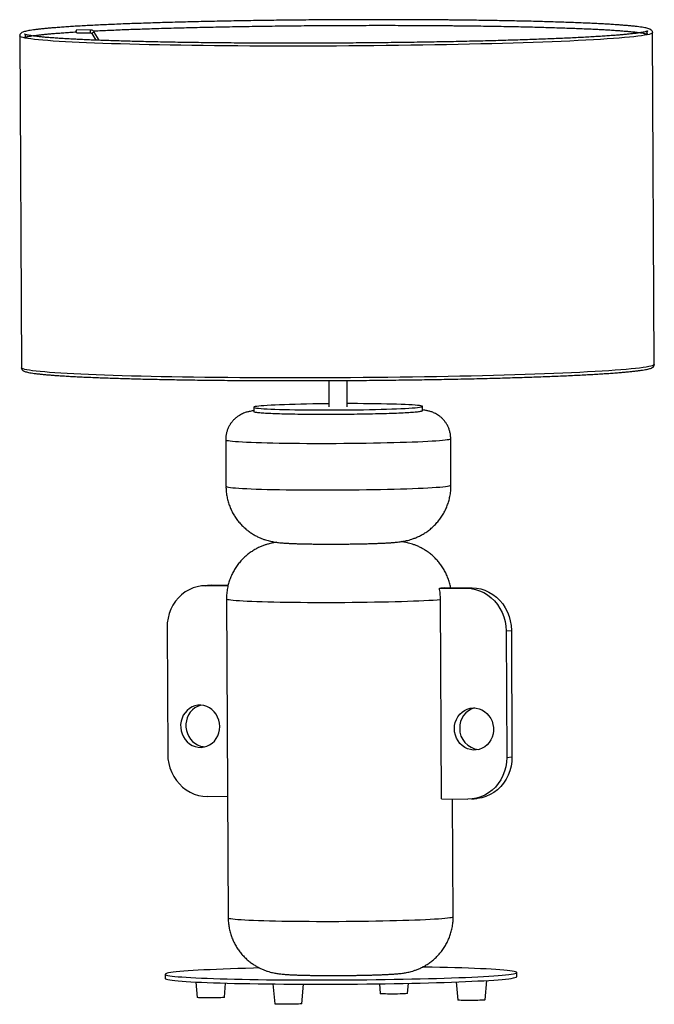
# Model space of a CAD drawing. Header units: millimetres. Extents: x -228 to 223, y -22 to 678.
import ezdxf

# ---------------------------------------------------------------- set-up
doc = ezdxf.new("R2010")
doc.units = ezdxf.units.MM

msp = doc.modelspace()

# ---------------------------------------------------------------- linework, layer by layer
at = {"color": 7, "linetype": 'Continuous', "lineweight": 25}
for p, q in [((-228.43, 666.37), (-227.22, 430.54)), ((-187.83, 668.59), (-177.84, 668.5)), ((-177.82, 670.5), (-187.81, 670.59)), ((-177.11, 668.04), (-174.36, 663.33)), ((-171.98, 663.24), (-175.38, 669.05)), ((222.78, 432.85), (221.56, 668.69)), ((-8.67, 421.38), (-8.57, 402.68)), ((4.43, 402.75), (4.33, 421.44)), ((-62.07, 402.41), (-62.06, 399.41)), ((57.94, 400.03), (57.93, 403.03)), ((-81.95, 379.32), (-81.78, 346.21)), ((78.21, 347.04), (78.04, 380.14)), ((-94.98, 275.79), (-98.73, 275.42)), ((-95.99, 275.54), (-92.23, 275.91)), ((-80.36, 275.39), (-95.99, 275.54)), ((-92.23, 275.91), (-94.98, 275.79)), ((-80.26, 275.79), (-92.23, 275.91)), ((69.95, 273.9), (89.41, 273.71)), ((73.7, 274.26), (93.16, 274.07)), ((89.41, 273.71), (93.16, 274.07)), ((-81.37, 266.27), (-80.2, 39.56)), ((71.49, 124), (70.76, 265.77)), ((-123.64, 245.84), (-123.18, 155.9)), ((117.37, 243.45), (121.12, 243.82)), ((117.37, 243.45), (117.83, 153.52)), ((121.12, 243.82), (121.58, 153.88)), ((117.83, 153.52), (121.58, 153.88)), ((-80.65, 125.5), (-95.21, 125.65)), ((71.49, 124), (90.18, 123.81)), ((79.79, 40.38), (79.36, 123.92)), ((92.92, 123.93), (96.67, 124.3)), ((125.01, -2.35), (125, 0.64)), ((-125, -0.64), (-124.98, -3.64)), ((-103.31, -6.14), (-102.29, -17.12)), ((-82.92, -17.02), (-82.08, -6.92)), ((81.91, -6.09), (83.1, -18.96)), ((102.48, -18.86), (103.61, -5.06)), ((-48.42, -7.53), (-47.11, -21.68)), ((-27.73, -21.58), (-26.59, -7.67)), ((27.27, -7.39), (27.92, -14.4)), ((47.29, -14.3), (47.89, -7.04))]:
    msp.add_line(p, q, dxfattribs=at)
at = {"color": 8, "linetype": 'Continuous', "lineweight": 25, "flags": 128}
for points in [[(221.56, 668.68), (221.47, 668.44), (221.03, 668.11), (220.25, 667.78), (219.12, 667.44), (217.64, 667.11), (215.81, 666.78), (213.64, 666.45), (211.14, 666.12), (208.29, 665.79), (205.12, 665.46), (201.62, 665.14), (197.81, 664.82), (193.67, 664.51), (189.23, 664.2), (184.49, 663.9), (179.46, 663.6), (174.14, 663.31), (168.54, 663.02), (162.67, 662.74), (156.55, 662.47), (150.17, 662.21), (143.56, 661.95), (136.72, 661.71), (129.65, 661.47), (122.38, 661.24), (114.91, 661.02), (107.26, 660.82), (99.44, 660.62), (91.45, 660.43), (83.32, 660.26), (75.05, 660.09), (66.66, 659.94), (58.15, 659.8), (49.56, 659.67), (40.88, 659.56), (32.13, 659.45), (23.32, 659.36), (14.48, 659.28), (5.6, 659.22), (-3.29, 659.17), (-12.18, 659.13), (-21.05, 659.1), (-29.9, 659.09), (-38.71, 659.09), (-47.46, 659.1), (-56.14, 659.13), (-64.74, 659.17), (-73.25, 659.22), (-81.64, 659.29), (-89.91, 659.36), (-98.05, 659.46), (-106.04, 659.56), (-113.87, 659.68), (-121.53, 659.8), (-129.01, 659.94), (-136.28, 660.1), (-143.35, 660.26), (-150.21, 660.44), (-156.83, 660.62), (-163.21, 660.82), (-169.35, 661.03), (-175.22, 661.24), (-180.83, 661.47), (-186.16, 661.71), (-191.2, 661.96), (-195.95, 662.21), (-200.4, 662.47), (-204.54, 662.74), (-208.37, 663.02), (-211.88, 663.31), (-215.07, 663.6), (-217.92, 663.9), (-220.44, 664.2), (-222.62, 664.51), (-224.45, 664.83), (-225.94, 665.14), (-227.09, 665.47), (-227.88, 665.79), (-228.33, 666.12), (-228.43, 666.37)], [(-178.19, 669.46), (-178.17, 669.84), (-178.09, 670.18), (-177.97, 670.41), (-177.83, 670.5), (-177.82, 670.5)], [(-177.84, 668.5), (-177.96, 668.56), (-178.08, 668.76), (-178.16, 669.08), (-178.19, 669.46)], [(-177.11, 668.04), (-177.11, 668.05), (-177.06, 668.15), (-176.88, 668.31), (-176.61, 668.51)], [(222.78, 432.85), (222.68, 432.61), (222.25, 432.28), (221.46, 431.94), (220.33, 431.61), (218.85, 431.28), (217.03, 430.94), (214.86, 430.61), (212.35, 430.28), (209.51, 429.95), (206.34, 429.63), (202.84, 429.31), (199.02, 428.99), (194.89, 428.68), (190.45, 428.37), (185.71, 428.06), (180.67, 427.76), (175.35, 427.47), (169.75, 427.19), (163.89, 426.91), (157.76, 426.64), (151.39, 426.37), (144.77, 426.12), (137.93, 425.87), (130.87, 425.64), (123.6, 425.41), (116.13, 425.19), (108.48, 424.98), (100.65, 424.79), (92.66, 424.6), (84.53, 424.42), (76.26, 424.26), (67.87, 424.11), (59.37, 423.97), (50.77, 423.84), (42.09, 423.72), (33.34, 423.62), (24.54, 423.53), (15.69, 423.45), (6.82, 423.39), (-2.07, 423.33), (-10.96, 423.29), (-19.84, 423.27), (-28.69, 423.25), (-37.49, 423.25), (-46.24, 423.27), (-54.93, 423.29), (-63.53, 423.33), (-72.03, 423.39), (-80.43, 423.45), (-88.7, 423.53), (-96.84, 423.62), (-104.83, 423.73), (-112.66, 423.84), (-120.32, 423.97), (-127.79, 424.11), (-135.07, 424.26), (-142.14, 424.43), (-148.99, 424.6), (-155.62, 424.79), (-162, 424.99), (-168.13, 425.19), (-174.01, 425.41), (-179.61, 425.64), (-184.94, 425.88), (-189.99, 426.12), (-194.74, 426.38), (-199.19, 426.64), (-203.33, 426.91), (-207.16, 427.19), (-210.67, 427.48), (-213.85, 427.77), (-216.7, 428.07), (-219.22, 428.37), (-221.4, 428.68), (-223.24, 428.99), (-224.73, 429.31), (-225.88, 429.63), (-226.67, 429.96), (-227.12, 430.29), (-227.22, 430.54)], [(-62.06, 399.41), (-61.89, 399.24), (-61.37, 399.08), (-60.5, 398.91), (-59.29, 398.75), (-57.74, 398.6), (-55.86, 398.46), (-53.67, 398.32), (-51.18, 398.19), (-48.4, 398.06), (-45.35, 397.95), (-42.04, 397.85), (-38.5, 397.76), (-34.74, 397.68), (-30.79, 397.61), (-26.68, 397.56), (-22.42, 397.52), (-18.04, 397.49), (-13.56, 397.47), (-9.02, 397.47), (-4.44, 397.48), (0.16, 397.5), (4.74, 397.54), (9.28, 397.59), (13.76, 397.65), (18.14, 397.72), (22.41, 397.81), (26.53, 397.9), (30.48, 398.01), (34.25, 398.13), (37.8, 398.26), (41.11, 398.39), (44.18, 398.53), (46.97, 398.68), (49.47, 398.84), (51.67, 399), (53.56, 399.17), (55.12, 399.34), (56.34, 399.51), (57.23, 399.68), (57.76, 399.85), (57.94, 400.02), (57.94, 400.03)], [(-81.95, 379.32), (-81.94, 379.27), (-81.68, 379.08), (-81.05, 378.88), (-80.08, 378.69), (-78.75, 378.51), (-77.08, 378.32), (-75.08, 378.15), (-72.75, 377.98), (-70.1, 377.82), (-67.15, 377.67), (-63.91, 377.53), (-60.39, 377.4), (-56.61, 377.28), (-52.59, 377.17), (-48.34, 377.07), (-43.88, 376.98), (-39.24, 376.91), (-34.43, 376.85), (-29.47, 376.8), (-24.39, 376.76), (-19.21, 376.74), (-13.96, 376.73), (-8.65, 376.74), (-3.31, 376.75), (2.04, 376.78), (7.37, 376.83), (12.65, 376.88), (17.87, 376.95), (23.01, 377.04), (28.03, 377.13), (32.91, 377.24), (37.65, 377.35), (42.2, 377.48), (46.56, 377.62), (50.7, 377.76), (54.6, 377.92), (58.26, 378.08), (61.64, 378.26), (64.74, 378.43), (67.54, 378.62), (70.03, 378.81), (72.2, 379), (74.04, 379.19), (75.54, 379.39), (76.69, 379.59), (77.5, 379.79), (77.94, 379.99), (78.04, 380.14)], [(-81.78, 346.21), (-81.77, 346.16), (-81.51, 345.97), (-80.88, 345.77), (-79.91, 345.58), (-78.58, 345.4), (-76.91, 345.22), (-74.91, 345.04), (-72.58, 344.88), (-69.93, 344.72), (-66.98, 344.57), (-63.74, 344.43), (-60.22, 344.29), (-56.44, 344.17), (-52.42, 344.06), (-48.17, 343.96), (-43.71, 343.88), (-39.07, 343.8), (-34.26, 343.74), (-29.3, 343.69), (-24.22, 343.66), (-19.04, 343.63), (-13.79, 343.62), (-8.48, 343.63), (-3.14, 343.64), (2.21, 343.68), (7.54, 343.72), (12.82, 343.78), (18.04, 343.85), (23.18, 343.93), (28.2, 344.02), (33.08, 344.13), (37.82, 344.24), (42.37, 344.37), (46.73, 344.51), (50.87, 344.66), (54.77, 344.81), (58.43, 344.98), (61.81, 345.15), (64.91, 345.33), (67.71, 345.51), (70.2, 345.7), (72.37, 345.89), (74.21, 346.09), (75.71, 346.28), (76.86, 346.48), (77.67, 346.69), (78.11, 346.89), (78.21, 347.04)], [(-81.37, 266.27), (-81.36, 266.23), (-81.11, 266.03), (-80.51, 265.84), (-79.54, 265.65), (-78.23, 265.46), (-76.57, 265.28), (-74.57, 265.1), (-72.24, 264.94), (-69.6, 264.78), (-66.65, 264.63), (-63.4, 264.48), (-59.88, 264.35), (-56.09, 264.23), (-52.06, 264.12), (-47.8, 264.02), (-43.33, 263.93), (-38.67, 263.86), (-33.85, 263.8), (-28.88, 263.75), (-23.79, 263.71), (-18.59, 263.69), (-13.32, 263.68), (-8, 263.68), (-2.64, 263.7), (2.72, 263.73), (8.06, 263.78), (13.36, 263.83), (18.6, 263.9), (23.74, 263.99), (28.77, 264.08), (33.67, 264.19), (38.41, 264.31), (42.97, 264.43), (47.33, 264.57), (51.47, 264.72), (55.37, 264.88), (59.02, 265.04), (62.4, 265.21), (65.49, 265.39), (68.28, 265.58), (70.76, 265.77)], [(-80.2, 39.56), (-80.19, 39.51), (-79.93, 39.31), (-79.3, 39.12), (-78.33, 38.93), (-77, 38.74), (-75.33, 38.56), (-73.33, 38.39), (-71, 38.22), (-68.35, 38.06), (-65.4, 37.91), (-62.16, 37.77), (-58.64, 37.64), (-54.86, 37.52), (-50.84, 37.41), (-46.59, 37.31), (-42.13, 37.22), (-37.49, 37.15), (-32.68, 37.09), (-27.72, 37.04), (-22.64, 37), (-17.46, 36.98), (-12.21, 36.97), (-6.9, 36.97), (-1.56, 36.99), (3.79, 37.02), (9.12, 37.07), (14.4, 37.12), (19.62, 37.19), (24.75, 37.28), (29.78, 37.37), (34.66, 37.48), (39.39, 37.59), (43.95, 37.72), (48.31, 37.86), (52.45, 38), (56.35, 38.16), (60, 38.32), (63.39, 38.49), (66.49, 38.67), (69.29, 38.86), (71.78, 39.04), (73.95, 39.24), (75.79, 39.43), (77.29, 39.63), (78.44, 39.83), (79.24, 40.03), (79.69, 40.23), (79.79, 40.38)]]:
    msp.add_lwpolyline(points, dxfattribs=at)
at = {"color": 7, "linetype": 'Continuous', "lineweight": 25, "flags": 128}
for points in [[(-188.18, 669.55), (-188.16, 669.94), (-188.08, 670.27), (-187.96, 670.5), (-187.82, 670.59), (-187.81, 670.59)], [(-187.83, 668.59), (-187.95, 668.65), (-188.07, 668.86), (-188.15, 669.17), (-188.18, 669.55)], [(-62.06, 399.41), (-62.02, 399.33), (-61.67, 399.16), (-60.98, 398.99), (-59.93, 398.83), (-58.55, 398.68), (-56.84, 398.53), (-54.81, 398.38), (-52.46, 398.25), (-49.83, 398.12), (-46.91, 398.01), (-43.72, 397.9), (-40.3, 397.8), (-36.65, 397.72), (-32.79, 397.65), (-28.76, 397.58), (-24.56, 397.54)], [(-8.58, 404.9), (-11.15, 404.87), (-15.66, 404.82), (-20.09, 404.75), (-24.42, 404.67), (-28.62, 404.58), (-32.66, 404.48), (-36.52, 404.36), (-40.18, 404.24), (-43.62, 404.11), (-46.81, 403.97), (-49.74, 403.83), (-52.39, 403.67), (-54.74, 403.51), (-56.79, 403.35), (-58.51, 403.18), (-59.9, 403.01), (-60.96, 402.84), (-61.67, 402.67), (-62.02, 402.5), (-62.03, 402.33), (-61.69, 402.16), (-60.99, 401.99), (-59.95, 401.83), (-58.57, 401.68), (-56.86, 401.53), (-54.82, 401.38), (-52.48, 401.25), (-49.84, 401.12), (-46.92, 401), (-43.74, 400.9), (-40.31, 400.8), (-36.66, 400.72), (-32.81, 400.64), (-28.77, 400.58), (-24.58, 400.53)], [(-24.58, 400.53), (-20.26, 400.5), (-15.83, 400.48), (-11.32, 400.47), (-6.75, 400.47), (-2.16, 400.49), (2.44, 400.52), (7, 400.56), (11.52, 400.61), (15.95, 400.68), (20.28, 400.76), (24.47, 400.85), (28.51, 400.96), (32.38, 401.07), (36.04, 401.19), (39.47, 401.32), (42.66, 401.46), (45.59, 401.61), (48.24, 401.76), (50.6, 401.92), (52.64, 402.08), (54.37, 402.25), (55.76, 402.42), (56.81, 402.59), (57.52, 402.76), (57.88, 402.94), (57.89, 403.11), (57.54, 403.28), (56.85, 403.44), (55.8, 403.6), (54.42, 403.76), (52.71, 403.91), (50.68, 404.05), (48.33, 404.18), (45.7, 404.31), (42.78, 404.43), (39.59, 404.53), (36.17, 404.63), (32.52, 404.72), (28.66, 404.79), (24.63, 404.85), (20.43, 404.9), (16.11, 404.93), (11.68, 404.96), (7.17, 404.97), (4.42, 404.97)], [(-24.56, 397.54), (-20.24, 397.5), (-15.81, 397.48), (-11.3, 397.47), (-6.73, 397.47), (-2.14, 397.49), (2.45, 397.52), (7.02, 397.56), (11.53, 397.62), (15.96, 397.68), (20.29, 397.76), (24.49, 397.86), (28.53, 397.96), (32.39, 398.07), (36.05, 398.19), (39.49, 398.32), (42.68, 398.46), (45.61, 398.61), (48.26, 398.76), (50.61, 398.92), (52.66, 399.08), (54.38, 399.25), (55.77, 399.42), (56.83, 399.59), (57.54, 399.77), (57.89, 399.94), (57.94, 400.03)], [(-95.99, 275.54), (-99.1, 275.38), (-102.17, 274.85), (-105.16, 273.95), (-108.04, 272.69), (-110.76, 271.09), (-113.29, 269.17), (-115.6, 266.96), (-117.67, 264.47), (-119.46, 261.75), (-120.95, 258.82), (-122.13, 255.72), (-122.98, 252.5), (-123.48, 249.19), (-123.64, 245.84)], [(89.41, 273.71), (92.52, 273.49), (95.6, 272.89), (98.6, 271.93), (101.49, 270.62), (104.22, 268.97), (106.78, 266.99), (109.11, 264.73), (111.21, 262.2), (113.02, 259.44), (114.55, 256.49), (115.76, 253.37), (116.64, 250.13), (117.18, 246.81), (117.37, 243.45)], [(93.16, 274.07), (96.27, 273.85), (99.35, 273.26), (102.35, 272.3), (105.24, 270.98), (107.98, 269.33), (110.53, 267.36), (112.87, 265.1), (114.96, 262.57), (116.78, 259.81), (118.3, 256.85), (119.51, 253.73), (120.39, 250.49), (120.93, 247.17), (121.12, 243.82)], [(-86.2, 175.52), (-86.38, 177.81), (-86.87, 180.05), (-87.68, 182.19), (-88.78, 184.17), (-90.14, 185.95), (-91.74, 187.5), (-93.53, 188.76), (-95.48, 189.72), (-97.53, 190.35), (-99.65, 190.63), (-101.78, 190.56), (-103.87, 190.15), (-105.86, 189.39), (-107.73, 188.31), (-109.42, 186.94), (-110.88, 185.3), (-112.1, 183.44), (-113.03, 181.39), (-113.66, 179.21), (-113.98, 176.94), (-113.96, 174.65), (-113.63, 172.38), (-112.97, 170.18), (-112.02, 168.12), (-110.78, 166.23), (-109.3, 164.56), (-107.6, 163.15), (-105.72, 162.04), (-103.72, 161.24), (-101.62, 160.78), (-99.5, 160.67), (-97.38, 160.92), (-95.33, 161.5), (-93.4, 162.42), (-91.62, 163.65), (-90.03, 165.17), (-88.69, 166.92), (-87.61, 168.88), (-86.83, 171), (-86.35, 173.23), (-86.2, 175.52)], [(-99.67, 190.63), (-100.11, 190.51), (-102.11, 189.76), (-103.98, 188.68), (-105.66, 187.3), (-107.13, 185.67), (-108.35, 183.8), (-109.28, 181.75), (-109.91, 179.57), (-110.22, 177.31), (-110.21, 175.01), (-109.88, 172.74), (-109.22, 170.55), (-108.27, 168.48), (-107.03, 166.59), (-105.55, 164.92), (-103.85, 163.52), (-101.97, 162.4), (-99.97, 161.61), (-97.87, 161.15), (-96.8, 161.05)], [(80.65, 173.87), (80.8, 176.16), (81.28, 178.39), (82.06, 180.51), (83.14, 182.47), (84.48, 184.22), (86.06, 185.74), (87.84, 186.97), (89.78, 187.89), (91.83, 188.47), (93.95, 188.72), (96.07, 188.61), (98.17, 188.15), (100.17, 187.35), (102.05, 186.24), (103.75, 184.83), (105.23, 183.16), (106.47, 181.27), (107.42, 179.21), (108.08, 177.01), (108.41, 174.74), (108.42, 172.45), (108.11, 170.18), (107.48, 168), (106.55, 165.95), (105.33, 164.09), (103.86, 162.45), (102.18, 161.07), (100.31, 160), (98.31, 159.24), (96.23, 158.82), (94.1, 158.76), (91.98, 159.04), (89.93, 159.67), (87.98, 160.63), (86.19, 161.89), (84.59, 163.44), (83.23, 165.22), (82.13, 167.2), (81.32, 169.34), (80.83, 171.58), (80.65, 173.87)], [(-123.18, 155.9), (-122.99, 152.54), (-122.45, 149.22), (-121.57, 145.99), (-120.36, 142.87), (-118.83, 139.91), (-117.01, 137.15), (-114.92, 134.62), (-112.59, 132.36), (-110.03, 130.39), (-107.3, 128.74), (-104.41, 127.42), (-101.41, 126.46), (-98.33, 125.87), (-95.21, 125.65)], [(117.83, 153.52), (117.67, 150.16), (117.17, 146.85), (116.32, 143.63), (115.14, 140.54), (113.65, 137.61), (111.86, 134.88), (109.8, 132.4), (107.48, 130.18), (104.95, 128.26), (102.23, 126.66), (99.35, 125.4), (96.36, 124.5), (93.29, 123.97), (90.18, 123.81)], [(121.58, 153.88), (121.43, 150.52), (120.92, 147.22), (120.07, 143.99), (118.9, 140.9), (117.4, 137.97), (115.61, 135.25), (113.55, 132.76), (111.23, 130.54), (108.7, 128.62), (105.98, 127.03), (103.1, 125.77), (100.11, 124.87), (97.04, 124.33), (96.67, 124.3)], [(-57.85, 3.82), (-62.18, 3.71), (-67.86, 3.55), (-73.36, 3.38), (-78.64, 3.21), (-83.7, 3.02), (-88.52, 2.82), (-93.09, 2.62), (-97.4, 2.41), (-101.43, 2.19), (-105.18, 1.97), (-108.62, 1.74), (-111.76, 1.51), (-114.58, 1.27), (-117.08, 1.03), (-119.24, 0.78), (-121.07, 0.53), (-122.55, 0.28), (-123.69, 0.04), (-124.47, -0.21), (-124.91, -0.46), (-124.98, -0.71), (-124.71, -0.96), (-124.08, -1.2), (-123.1, -1.44), (-121.77, -1.68), (-120.09, -1.91), (-118.08, -2.13), (-115.73, -2.35), (-113.05, -2.56), (-110.05, -2.77), (-106.74, -2.97), (-103.13, -3.16), (-99.22, -3.34), (-95.04, -3.51), (-90.58, -3.67), (-85.87, -3.82), (-80.91, -3.96), (-75.72, -4.09), (-70.32, -4.2), (-64.72, -4.31), (-58.94, -4.4), (-52.99, -4.48), (-46.89, -4.55)], [(-46.89, -4.55), (-40.66, -4.6), (-34.31, -4.64), (-27.86, -4.67), (-21.34, -4.69), (-14.75, -4.69), (-8.13, -4.68), (-1.48, -4.65), (5.18, -4.61), (11.82, -4.56), (18.42, -4.5), (24.98, -4.42), (31.46, -4.33), (37.86, -4.23), (44.14, -4.12), (50.3, -3.99), (56.32, -3.86), (62.18, -3.71), (67.86, -3.55), (73.36, -3.38), (78.64, -3.21), (83.7, -3.02), (88.52, -2.82), (93.09, -2.62), (97.4, -2.41), (101.43, -2.19), (105.18, -1.97), (108.62, -1.74), (111.76, -1.51), (114.58, -1.27), (117.08, -1.03), (119.24, -0.78), (121.07, -0.53), (122.55, -0.28), (123.69, -0.04), (124.47, 0.21), (124.91, 0.46), (124.98, 0.71), (124.71, 0.96), (124.08, 1.2), (123.1, 1.44), (121.77, 1.68), (120.09, 1.91), (118.08, 2.13), (115.73, 2.35), (113.05, 2.56), (110.05, 2.77), (106.74, 2.97), (103.13, 3.16), (99.22, 3.34), (95.04, 3.51), (90.58, 3.67), (85.87, 3.82), (80.91, 3.96), (75.72, 4.09), (70.32, 4.2), (64.72, 4.31), (58.94, 4.4), (57.82, 4.42)], [(-124.98, -3.64), (-124.97, -3.71), (-124.69, -3.95), (-124.06, -4.2), (-123.08, -4.44), (-121.75, -4.67), (-120.08, -4.9), (-118.06, -5.13), (-115.71, -5.35), (-113.03, -5.56), (-110.04, -5.77), (-106.73, -5.96), (-103.11, -6.15), (-99.21, -6.33), (-95.02, -6.5), (-90.56, -6.66), (-85.85, -6.82), (-80.89, -6.95), (-75.71, -7.08), (-70.31, -7.2), (-64.71, -7.3), (-58.93, -7.4), (-52.98, -7.48), (-46.88, -7.55)], [(-46.88, -7.55), (-40.64, -7.6), (-34.29, -7.64), (-27.85, -7.67), (-21.32, -7.68), (-14.74, -7.69), (-8.11, -7.68), (-1.46, -7.65), (5.19, -7.61), (11.83, -7.56), (18.44, -7.5), (24.99, -7.42), (31.48, -7.33), (37.87, -7.23), (44.16, -7.12), (50.32, -6.99), (56.34, -6.86), (62.2, -6.71), (67.88, -6.55), (73.37, -6.38), (78.65, -6.2), (83.71, -6.02), (88.54, -5.82), (93.11, -5.62), (97.41, -5.41), (101.45, -5.19), (105.19, -4.97), (108.64, -4.74), (111.77, -4.5), (114.6, -4.27), (117.09, -4.02), (119.26, -3.78), (121.08, -3.53), (122.57, -3.28), (123.7, -3.03), (124.49, -2.78), (124.92, -2.53), (125.01, -2.35)], [(-82.92, -17.02), (-83.02, -17.07), (-83.46, -17.14), (-84.23, -17.21), (-85.31, -17.27), (-86.64, -17.32), (-88.2, -17.37), (-89.91, -17.4), (-91.72, -17.42), (-93.56, -17.43), (-95.37, -17.43), (-97.07, -17.41), (-98.62, -17.38), (-99.95, -17.34), (-101.01, -17.29), (-101.77, -17.23), (-102.2, -17.17), (-102.29, -17.12)], [(47.29, -14.3), (47.19, -14.35), (46.75, -14.42), (45.98, -14.49), (44.9, -14.55), (43.57, -14.6), (42.01, -14.65), (40.3, -14.68), (38.49, -14.7), (36.65, -14.71), (34.84, -14.71), (33.13, -14.69), (31.59, -14.66), (30.26, -14.62), (29.2, -14.57), (28.44, -14.51), (28.01, -14.45), (27.92, -14.4)], [(102.48, -18.86), (102.37, -18.91), (101.93, -18.98), (101.16, -19.04), (100.09, -19.1), (98.75, -19.16), (97.2, -19.2), (95.48, -19.24), (93.67, -19.26), (91.83, -19.27), (90.02, -19.26), (88.32, -19.25), (86.77, -19.22), (85.44, -19.18), (84.38, -19.13), (83.62, -19.07), (83.19, -19), (83.1, -18.96)], [(-27.73, -21.58), (-27.84, -21.63), (-28.28, -21.7), (-29.05, -21.76), (-30.12, -21.82), (-31.46, -21.88), (-33.01, -21.92), (-34.73, -21.96), (-36.54, -21.98), (-38.38, -21.99), (-40.18, -21.98), (-41.89, -21.97), (-43.44, -21.94), (-44.77, -21.9), (-45.83, -21.85), (-46.59, -21.79), (-47.01, -21.72), (-47.11, -21.68)]]:
    msp.add_lwpolyline(points, dxfattribs=at)
at = {"color": 8, "linetype": 'Continuous', "lineweight": 25}
msp.add_arc((-175.18, 666.93), 2.13, 95.34238, 132.1643, dxfattribs=at)
at = {"color": 7, "linetype": 'Continuous', "lineweight": 25}
for centre, radius, start, end in [((60.88, 386.88), 113.34, 274.58638, 276.49162), ((98.89, 174.74), 14.5, 105.57448, 182.01489), ((99.18, 173.85), 14.78, 178.50218, 264.89502)]:
    msp.add_arc(centre, radius, start, end, dxfattribs=at)
for points, knots in [([(78.21, 677.66), (76.84, 677.67), (72.85, 677.71), (66.17, 677.76), (58.15, 677.81), (50.03, 677.85), (41.84, 677.88), (33.59, 677.89), (25.28, 677.9), (16.94, 677.89), (8.56, 677.87), (0.17, 677.84), (-8.23, 677.79), (-16.62, 677.74), (-24.99, 677.67), (-33.33, 677.59), (-41.63, 677.5), (-49.88, 677.4), (-58.06, 677.28), (-66.16, 677.16), (-74.17, 677.03), (-82.09, 676.88), (-89.89, 676.73), (-97.57, 676.56), (-105.12, 676.38), (-112.52, 676.2), (-119.77, 676), (-126.86, 675.8), (-133.77, 675.59), (-140.49, 675.36), (-147.03, 675.13), (-153.36, 674.9), (-159.47, 674.65), (-165.37, 674.4), (-171.04, 674.14), (-176.48, 673.87), (-181.66, 673.6), (-186.6, 673.32), (-191.28, 673.04), (-195.7, 672.75), (-199.84, 672.45), (-203.71, 672.15), (-207.3, 671.85), (-210.61, 671.54), (-213.62, 671.23), (-216.35, 670.92), (-218.78, 670.6), (-220.93, 670.28), (-222.78, 669.95), (-224.36, 669.6), (-225.7, 669.23), (-226.64, 668.85), (-227.35, 668.43), (-227.85, 667.98), (-228.23, 667.39), (-228.46, 666.78), (-228.41, 666.44), (-228.4, 666.37)], [0, 0, 0, 0, 0.010169, 0.029494, 0.048819, 0.068144, 0.087469, 0.106794, 0.126118, 0.145443, 0.164767, 0.184092, 0.203416, 0.22274, 0.242065, 0.261389, 0.280713, 0.300038, 0.319363, 0.338688, 0.358013, 0.377338, 0.396664, 0.41599, 0.435316, 0.454643, 0.47397, 0.493298, 0.512627, 0.531956, 0.551287, 0.570618, 0.589951, 0.609286, 0.628622, 0.647961, 0.667303, 0.686648, 0.705997, 0.725352, 0.744713, 0.764084, 0.783467, 0.802866, 0.822287, 0.841742, 0.861245, 0.880825, 0.900534, 0.920478, 0.940903, 0.962508, 0.974932, 0.983454, 0.991027, 0.998124, 1, 1, 1, 1]), ([(78.17, 673.66), (79.54, 673.65), (83.5, 673.61), (89.97, 673.54), (97.52, 673.44), (104.93, 673.33), (112.18, 673.21), (119.27, 673.08), (126.19, 672.94), (132.92, 672.79), (139.46, 672.63), (145.79, 672.46), (151.91, 672.27), (157.82, 672.08), (163.49, 671.88), (168.93, 671.67), (174.12, 671.46), (179.05, 671.23), (183.73, 671), (188.14, 670.75), (192.28, 670.51), (196.14, 670.25), (199.71, 669.99), (202.99, 669.72), (205.97, 669.45), (208.65, 669.17), (211.02, 668.89), (213.07, 668.61), (214.8, 668.33), (216.19, 668.06), (217.19, 667.81), (217.81, 667.61), (218.1, 667.48), (218.14, 667.45), (217.99, 667.56), (217.71, 667.9), (217.5, 668.59), (217.65, 669.34), (217.93, 669.73), (218.1, 669.88), (218.12, 669.88), (217.93, 669.78), (217.49, 669.62), (216.73, 669.4), (215.63, 669.14), (214.18, 668.86), (212.39, 668.57), (210.26, 668.27), (207.81, 667.97), (205.06, 667.66), (201.99, 667.36), (198.63, 667.06), (194.98, 666.77), (191.04, 666.47), (186.83, 666.18), (182.34, 665.9), (177.59, 665.62), (172.58, 665.34), (167.31, 665.07), (161.81, 664.81), (156.07, 664.56), (150.1, 664.31), (143.91, 664.06), (137.52, 663.83), (130.92, 663.6), (124.13, 663.38), (117.17, 663.18), (110.03, 662.98), (102.73, 662.78), (95.27, 662.6), (87.68, 662.43), (79.96, 662.27), (72.12, 662.12), (64.18, 661.98), (56.13, 661.85), (48.01, 661.73), (39.81, 661.62), (31.55, 661.52), (23.23, 661.44), (14.89, 661.36), (6.51, 661.3), (-1.88, 661.25), (-10.27, 661.21), (-18.65, 661.18), (-27.01, 661.16), (-35.34, 661.16), (-43.62, 661.17), (-51.84, 661.19), (-60, 661.22), (-68.08, 661.26), (-76.06, 661.32), (-83.94, 661.38), (-91.71, 661.46), (-99.35, 661.55), (-106.85, 661.65), (-114.21, 661.76), (-121.41, 661.89), (-128.45, 662.02), (-135.3, 662.17), (-141.97, 662.32), (-148.44, 662.48), (-154.71, 662.66), (-160.76, 662.84), (-166.59, 663.04), (-172.18, 663.24), (-177.54, 663.45), (-182.65, 663.67), (-187.5, 663.9), (-192.09, 664.14), (-196.41, 664.38), (-200.46, 664.63), (-204.22, 664.89), (-207.7, 665.15), (-210.88, 665.42), (-213.76, 665.7), (-216.34, 665.98), (-218.6, 666.26), (-220.55, 666.54), (-222.17, 666.82), (-223.41, 667.08), (-224.27, 667.31), (-224.79, 667.49), (-225, 667.6), (-224.98, 667.6), (-224.8, 667.44), (-224.51, 667.02), (-224.38, 666.28), (-224.59, 665.6), (-224.85, 665.28), (-224.99, 665.17), (-224.97, 665.19), (-224.73, 665.31), (-224.22, 665.49), (-223.38, 665.72), (-222.2, 665.98), (-220.67, 666.26), (-218.8, 666.56), (-216.6, 666.86), (-214.09, 667.16), (-211.26, 667.46), (-208.13, 667.76), (-204.7, 668.06), (-200.99, 668.36), (-196.98, 668.65), (-192.73, 668.94), (-189.68, 669.12), (-188.15, 669.22)], [0, 0, 0, 0, 0.004017, 0.011649, 0.019282, 0.026915, 0.034547, 0.042179, 0.049811, 0.057443, 0.065074, 0.072705, 0.080335, 0.087964, 0.095593, 0.103221, 0.110847, 0.118472, 0.126095, 0.133717, 0.141335, 0.148949, 0.156559, 0.164161, 0.171755, 0.179335, 0.186894, 0.194423, 0.201903, 0.209296, 0.216536, 0.222574, 0.227812, 0.232098, 0.235637, 0.238803, 0.242202, 0.245522, 0.248827, 0.252126, 0.255884, 0.260415, 0.265818, 0.272005, 0.278763, 0.285875, 0.293193, 0.300627, 0.308128, 0.315671, 0.32324, 0.330826, 0.338423, 0.346029, 0.353641, 0.361258, 0.368877, 0.3765, 0.384124, 0.39175, 0.399377, 0.407006, 0.414635, 0.422265, 0.429895, 0.437526, 0.445158, 0.452789, 0.460422, 0.468054, 0.475686, 0.483319, 0.490952, 0.498585, 0.506219, 0.513852, 0.521485, 0.529119, 0.536752, 0.544386, 0.55202, 0.559653, 0.567287, 0.57492, 0.582554, 0.590188, 0.597821, 0.605455, 0.613088, 0.620722, 0.628355, 0.635988, 0.643621, 0.651254, 0.658887, 0.66652, 0.674152, 0.681784, 0.689416, 0.697047, 0.704678, 0.712309, 0.719938, 0.727568, 0.735196, 0.742823, 0.750449, 0.758074, 0.765697, 0.773317, 0.780934, 0.788547, 0.796154, 0.803754, 0.811344, 0.818918, 0.826469, 0.833984, 0.84144, 0.848793, 0.855233, 0.861095, 0.866088, 0.870151, 0.873555, 0.876692, 0.880031, 0.88337, 0.886646, 0.890006, 0.893921, 0.898647, 0.904243, 0.91058, 0.917435, 0.924604, 0.931954, 0.939407, 0.94692, 0.954469, 0.962043, 0.969632, 0.977231, 0.984839, 0.992452, 1, 1, 1, 1]), ([(-176.16, 669.88), (-175.09, 669.93), (-172.25, 670.08), (-167.39, 670.3), (-161.6, 670.56), (-155.58, 670.81), (-149.35, 671.05), (-142.91, 671.28), (-136.27, 671.5), (-129.44, 671.72), (-122.43, 671.93), (-115.26, 672.13), (-107.92, 672.31), (-100.44, 672.49), (-92.81, 672.66), (-85.07, 672.82), (-77.2, 672.97), (-69.23, 673.11), (-61.17, 673.24), (-53.02, 673.36), (-44.81, 673.46), (-36.54, 673.56), (-28.21, 673.64), (-19.86, 673.71), (-11.48, 673.77), (-3.09, 673.82), (5.3, 673.86), (13.68, 673.88), (22.03, 673.89), (30.35, 673.9), (38.62, 673.89), (46.83, 673.86), (54.97, 673.83), (63.02, 673.78), (70.77, 673.73), (75.78, 673.68), (78.17, 673.66)], [0, 0, 0, 0, 0.018178, 0.047982, 0.077791, 0.107604, 0.13742, 0.167238, 0.197059, 0.226882, 0.256707, 0.286533, 0.31636, 0.346188, 0.376017, 0.405846, 0.435676, 0.465507, 0.495338, 0.52517, 0.555002, 0.584834, 0.614667, 0.644499, 0.674332, 0.704165, 0.733998, 0.76383, 0.793663, 0.823496, 0.853328, 0.883161, 0.912993, 0.942824, 0.972656, 1, 1, 1, 1]), ([(221.56, 668.68), (221.56, 668.68), (221.61, 668.96), (221.42, 669.55), (221.06, 670.17), (220.61, 670.61), (220.08, 670.97), (219.33, 671.32), (218.3, 671.66), (216.85, 672.01), (215.12, 672.34), (213.07, 672.66), (210.75, 672.96), (208.15, 673.25), (205.27, 673.53), (202.09, 673.81), (198.64, 674.08), (194.9, 674.34), (190.88, 674.6), (186.6, 674.85), (182.04, 675.09), (177.23, 675.32), (172.16, 675.54), (166.84, 675.76), (161.29, 675.97), (155.5, 676.16), (149.49, 676.35), (143.26, 676.53), (136.82, 676.7), (130.19, 676.85), (123.37, 677), (116.37, 677.14), (109.2, 677.26), (101.87, 677.38), (94.39, 677.48), (86.9, 677.57), (81.48, 677.63), (78.61, 677.66), (78.21, 677.66)], [0, 0, 0, 0, 0.0001506, 0.0122379, 0.0242278, 0.0371451, 0.0530137, 0.0750444, 0.1095172, 0.1416569, 0.1757604, 0.2085445, 0.2407528, 0.2726747, 0.3044355, 0.3360977, 0.367696, 0.3992509, 0.4307754, 0.4622778, 0.4937637, 0.5252371, 0.5567009, 0.5881571, 0.6196073, 0.6510525, 0.6824938, 0.7139318, 0.745367, 0.7768, 0.808231, 0.8396604, 0.8710884, 0.9025153, 0.9339411, 0.965366, 0.9951364, 1, 1, 1, 1]), ([(-177.84, 668.5), (-177.78, 668.49), (-177.63, 668.48), (-177.38, 668.37), (-177.2, 668.18), (-177.12, 668.06), (-177.11, 668.04)], [0, 0, 0, 0, 0.203408, 0.58486, 0.920041, 1, 1, 1, 1]), ([(-175.38, 669.05), (-175.49, 669.21), (-175.78, 669.65), (-176.46, 670.18), (-177.21, 670.46), (-177.67, 670.49), (-177.82, 670.5)], [0, 0, 0, 0, 0.20013, 0.525186, 0.849588, 1, 1, 1, 1]), ([(-227.19, 430.53), (-227.18, 430.31), (-227.16, 429.8), (-226.81, 429.18), (-226.38, 428.7), (-225.87, 428.34), (-225.2, 427.99), (-224.27, 427.65), (-222.93, 427.3), (-221.26, 426.97), (-219.27, 426.65), (-217.02, 426.34), (-214.49, 426.05), (-211.68, 425.76), (-208.58, 425.48), (-205.2, 425.21), (-201.53, 424.94), (-197.58, 424.69), (-193.36, 424.44), (-188.88, 424.19), (-184.13, 423.96), (-179.12, 423.73), (-173.87, 423.52), (-168.37, 423.31), (-162.64, 423.11), (-156.69, 422.92), (-150.51, 422.74), (-144.13, 422.57), (-137.54, 422.41), (-130.77, 422.26), (-123.81, 422.12), (-116.68, 421.99), (-109.39, 421.87), (-101.95, 421.77), (-94.37, 421.67), (-86.65, 421.59), (-78.82, 421.52), (-70.88, 421.45), (-62.84, 421.41), (-54.72, 421.37), (-46.52, 421.34), (-38.26, 421.33), (-29.95, 421.33), (-21.6, 421.34), (-13.22, 421.36), (-4.83, 421.39), (3.57, 421.44), (11.96, 421.49), (20.33, 421.56), (28.67, 421.64), (36.96, 421.73), (45.2, 421.84), (53.37, 421.95), (61.46, 422.08), (69.46, 422.21), (77.36, 422.36), (85.15, 422.52), (92.82, 422.68), (100.35, 422.86), (107.73, 423.05), (114.96, 423.24), (122.03, 423.45), (128.92, 423.66), (135.62, 423.88), (142.13, 424.12), (148.44, 424.35), (154.53, 424.6), (160.4, 424.85), (166.04, 425.12), (171.45, 425.38), (176.61, 425.66), (181.51, 425.94), (186.16, 426.22), (190.55, 426.51), (194.66, 426.8), (198.5, 427.1), (202.05, 427.41), (205.32, 427.71), (208.31, 428.03), (211, 428.34), (213.4, 428.66), (215.5, 428.98), (217.33, 429.32), (218.87, 429.66), (220.18, 430.05), (221.11, 430.43), (221.81, 430.88), (222.3, 431.38), (222.69, 432.02), (222.74, 432.57), (222.77, 432.84)], [0, 0, 0, 0, 0.003493, 0.008053, 0.012831, 0.018524, 0.026201, 0.037954, 0.050395, 0.063635, 0.076213, 0.088522, 0.100701, 0.112811, 0.124878, 0.136919, 0.148941, 0.16095, 0.172951, 0.184944, 0.196933, 0.208918, 0.220899, 0.232878, 0.244855, 0.256831, 0.268805, 0.280778, 0.292751, 0.304722, 0.316693, 0.328663, 0.340633, 0.352603, 0.364572, 0.376541, 0.388509, 0.400477, 0.412446, 0.424414, 0.436381, 0.448349, 0.460317, 0.472284, 0.484252, 0.496219, 0.508187, 0.520154, 0.532122, 0.544089, 0.556057, 0.568025, 0.579992, 0.59196, 0.603928, 0.615896, 0.627865, 0.639833, 0.651802, 0.663771, 0.67574, 0.68771, 0.69968, 0.711651, 0.723622, 0.735594, 0.747567, 0.759541, 0.771517, 0.783493, 0.795472, 0.807452, 0.819436, 0.831422, 0.843414, 0.85541, 0.867415, 0.87943, 0.89146, 0.903511, 0.915594, 0.927727, 0.939946, 0.952322, 0.965025, 0.978556, 0.98601, 0.991109, 0.995687, 1, 1, 1, 1]), ([(-62.06, 399.89), (-62.38, 399.85), (-63.22, 399.75), (-64.39, 399.55), (-65.66, 399.28), (-66.78, 399), (-67.99, 398.63), (-69.3, 398.15), (-70.73, 397.5), (-72.29, 396.65), (-73.92, 395.55), (-75.55, 394.19), (-77.1, 392.59), (-78.5, 390.77), (-79.7, 388.77), (-80.67, 386.62), (-81.39, 384.36), (-81.83, 381.95), (-82.01, 380.25), (-81.95, 379.35), (-81.95, 379.32)], [0, 0, 0, 0, 0.060431, 0.156513, 0.213795, 0.265499, 0.312759, 0.35897, 0.40573, 0.455564, 0.509283, 0.566108, 0.624896, 0.684888, 0.745631, 0.806845, 0.868356, 0.93005, 0.997445, 1, 1, 1, 1]), ([(78, 380.15), (78.01, 380.64), (78.01, 381.96), (77.68, 384.06), (77.07, 386.38), (76.2, 388.56), (75.12, 390.55), (73.87, 392.36), (72.49, 393.97), (71.01, 395.36), (69.48, 396.54), (67.97, 397.5), (66.53, 398.26), (65.2, 398.84), (63.98, 399.28), (62.86, 399.62), (61.79, 399.88), (60.71, 400.11), (59.51, 400.31), (58.61, 400.45), (58.03, 400.51), (57.95, 400.52)], [0, 0, 0, 0, 0.038307, 0.102468, 0.164768, 0.22535, 0.284287, 0.34159, 0.397204, 0.450974, 0.502599, 0.551634, 0.597748, 0.641324, 0.683816, 0.727442, 0.774378, 0.82836, 0.894954, 0.98512, 1, 1, 1, 1]), ([(-81.74, 346.21), (-81.75, 345.68), (-81.77, 343.97), (-81.47, 341.12), (-80.87, 337.69), (-79.98, 334.37), (-78.83, 331.2), (-77.44, 328.17), (-75.83, 325.32), (-74.02, 322.65), (-72.04, 320.17), (-69.92, 317.9), (-67.67, 315.85), (-65.34, 314.01), (-62.94, 312.39), (-60.54, 311), (-58.16, 309.84), (-55.9, 308.9), (-53.79, 308.16), (-51.88, 307.6), (-50.17, 307.18), (-48.62, 306.85), (-47.16, 306.6), (-45.73, 306.39), (-44.2, 306.2), (-42.29, 306.01), (-40.04, 305.84), (-37.46, 305.69), (-34.74, 305.57), (-31.87, 305.46), (-28.8, 305.37), (-25.63, 305.3), (-22.35, 305.24), (-18.96, 305.19), (-15.48, 305.15), (-11.91, 305.13), (-8.27, 305.12), (-4.6, 305.12), (-0.91, 305.14), (2.78, 305.17), (6.44, 305.21), (10.04, 305.26), (13.56, 305.32), (16.99, 305.39), (20.3, 305.48), (23.48, 305.58), (26.51, 305.68), (29.4, 305.8), (32.14, 305.94), (34.79, 306.09), (37.48, 306.29), (39.82, 306.5), (41.87, 306.74), (43.47, 306.98), (45.01, 307.25), (46.65, 307.59), (48.46, 308.04), (50.47, 308.65), (52.73, 309.46), (55.19, 310.52), (57.79, 311.85), (60.41, 313.46), (62.98, 315.33), (65.44, 317.43), (67.75, 319.76), (69.88, 322.29), (71.8, 325), (73.5, 327.88), (74.96, 330.89), (76.16, 334.03), (77.14, 337.37), (77.82, 340.89), (78.19, 344.16), (78.18, 346.21), (78.18, 347.03)], [0, 0, 0, 0, 0.006812, 0.02194, 0.036837, 0.051511, 0.065969, 0.080212, 0.094238, 0.108043, 0.121619, 0.134951, 0.148023, 0.160805, 0.173254, 0.185299, 0.196827, 0.20767, 0.217661, 0.226771, 0.235205, 0.243345, 0.251667, 0.260593, 0.270914, 0.283998, 0.303667, 0.322181, 0.33935, 0.357458, 0.374571, 0.391164, 0.407456, 0.423559, 0.439537, 0.455431, 0.471269, 0.487071, 0.502855, 0.518634, 0.534419, 0.550224, 0.566063, 0.581957, 0.597929, 0.614014, 0.630264, 0.64676, 0.663642, 0.681181, 0.699999, 0.722108, 0.735221, 0.745059, 0.754187, 0.763051, 0.772, 0.781606, 0.792297, 0.804166, 0.816942, 0.830279, 0.843966, 0.857882, 0.871952, 0.886128, 0.900377, 0.91468, 0.929022, 0.943393, 0.957786, 0.9737, 0.989375, 1, 1, 1, 1]), ([(-45.93, 306.42), (-46.25, 306.38), (-47.02, 306.26), (-48.4, 306.01), (-50.06, 305.65), (-51.9, 305.18), (-53.95, 304.55), (-56.24, 303.71), (-58.73, 302.61), (-61.33, 301.23), (-63.95, 299.58), (-66.51, 297.68), (-68.95, 295.54), (-71.23, 293.18), (-73.33, 290.62), (-75.23, 287.89), (-76.89, 284.99), (-78.31, 281.95), (-79.48, 278.8), (-80.41, 275.45), (-81.05, 271.93), (-81.37, 268.82), (-81.34, 266.94), (-81.33, 266.27)], [0, 0, 0, 0, 0.024711, 0.059522, 0.093667, 0.128319, 0.16581, 0.20762, 0.253883, 0.303416, 0.354955, 0.407754, 0.461385, 0.515574, 0.570146, 0.624988, 0.680025, 0.735206, 0.790495, 0.845866, 0.906933, 0.967081, 1, 1, 1, 1]), ([(77.92, 274.22), (77.87, 274.54), (77.64, 275.99), (76.94, 278.5), (75.84, 281.69), (74.48, 284.74), (72.9, 287.62), (71.12, 290.31), (69.16, 292.81), (67.05, 295.11), (64.82, 297.2), (62.5, 299.07), (60.11, 300.71), (57.7, 302.13), (55.32, 303.33), (53.03, 304.3), (50.9, 305.06), (48.97, 305.64), (47.23, 306.08), (45.66, 306.41), (44.2, 306.67), (43.25, 306.82), (42.8, 306.88), (42.77, 306.88)], [0, 0, 0, 0, 0.018052, 0.082204, 0.145407, 0.207672, 0.268994, 0.329355, 0.388719, 0.447035, 0.504223, 0.560167, 0.614689, 0.667502, 0.718135, 0.765887, 0.81, 0.850233, 0.88734, 0.92291, 0.959037, 0.99746, 1, 1, 1, 1]), ([(70.76, 265.77), (70.76, 267.14), (70.68, 268.51), (70.41, 271.22), (70.21, 272.57), (69.95, 273.9)], [0, 0, 0, 0, 0.5, 0.5, 1, 1, 1, 1]), ([(-80.16, 39.56), (-80.17, 39.03), (-80.19, 37.32), (-79.89, 34.46), (-79.3, 31.03), (-78.4, 27.72), (-77.25, 24.54), (-75.86, 21.52), (-74.25, 18.67), (-72.44, 15.99), (-70.46, 13.52), (-68.34, 11.25), (-66.09, 9.19), (-63.76, 7.35), (-61.36, 5.74), (-58.96, 4.35), (-56.59, 3.18), (-54.32, 2.24), (-52.21, 1.51), (-50.3, 0.95), (-48.59, 0.52), (-47.04, 0.2), (-45.58, -0.05), (-44.15, -0.26), (-42.62, -0.45), (-40.71, -0.64), (-38.47, -0.81), (-35.88, -0.96), (-33.17, -1.08), (-30.29, -1.19), (-27.22, -1.28), (-24.05, -1.36), (-20.78, -1.42), (-17.39, -1.46), (-13.9, -1.5), (-10.33, -1.52), (-6.69, -1.53), (-3.02, -1.53), (0.67, -1.51), (4.36, -1.49), (8.01, -1.45), (11.62, -1.39), (15.14, -1.33), (18.57, -1.26), (21.88, -1.17), (25.06, -1.08), (28.09, -0.97), (30.97, -0.85), (33.72, -0.71), (36.37, -0.56), (39.06, -0.37), (41.4, -0.15), (43.45, 0.09), (45.04, 0.33), (46.58, 0.6), (48.23, 0.94), (50.04, 1.39), (52.05, 1.99), (54.3, 2.8), (56.77, 3.86), (59.36, 5.2), (61.99, 6.81), (64.56, 8.67), (67.01, 10.78), (69.32, 13.1), (71.45, 15.63), (73.38, 18.35), (75.08, 21.22), (76.54, 24.24), (77.74, 27.37), (78.72, 30.72), (79.4, 34.23), (79.77, 37.51), (79.76, 39.55), (79.76, 40.38)], [0, 0, 0, 0, 0.0068118, 0.02194, 0.0368368, 0.0515114, 0.0659691, 0.0802118, 0.0942381, 0.1080431, 0.1216185, 0.1349514, 0.1480228, 0.1608048, 0.1732537, 0.1852993, 0.196827, 0.2076698, 0.2176607, 0.2267715, 0.2352054, 0.2433453, 0.2516667, 0.2605932, 0.2709144, 0.2839984, 0.3036665, 0.3221811, 0.3393497, 0.3574581, 0.3745708, 0.3911635, 0.407456, 0.4235593, 0.4395374, 0.4554312, 0.4712689, 0.4870712, 0.5028547, 0.5186338, 0.5344193, 0.5502239, 0.5660632, 0.5819565, 0.5979285, 0.6140139, 0.6302639, 0.6467598, 0.6636419, 0.6811806, 0.6999986, 0.7221079, 0.7352207, 0.7450594, 0.7541873, 0.7630507, 0.7720001, 0.7816064, 0.792297, 0.8041662, 0.8169417, 0.8302787, 0.8439656, 0.8578821, 0.8719524, 0.886128, 0.9003774, 0.91468, 0.9290218, 0.9433927, 0.9577857, 0.9737004, 0.9893755, 1, 1, 1, 1])]:
    msp.add_open_spline(points, degree=3, knots=knots, dxfattribs=at)

doc.saveas('drawing.dxf')
